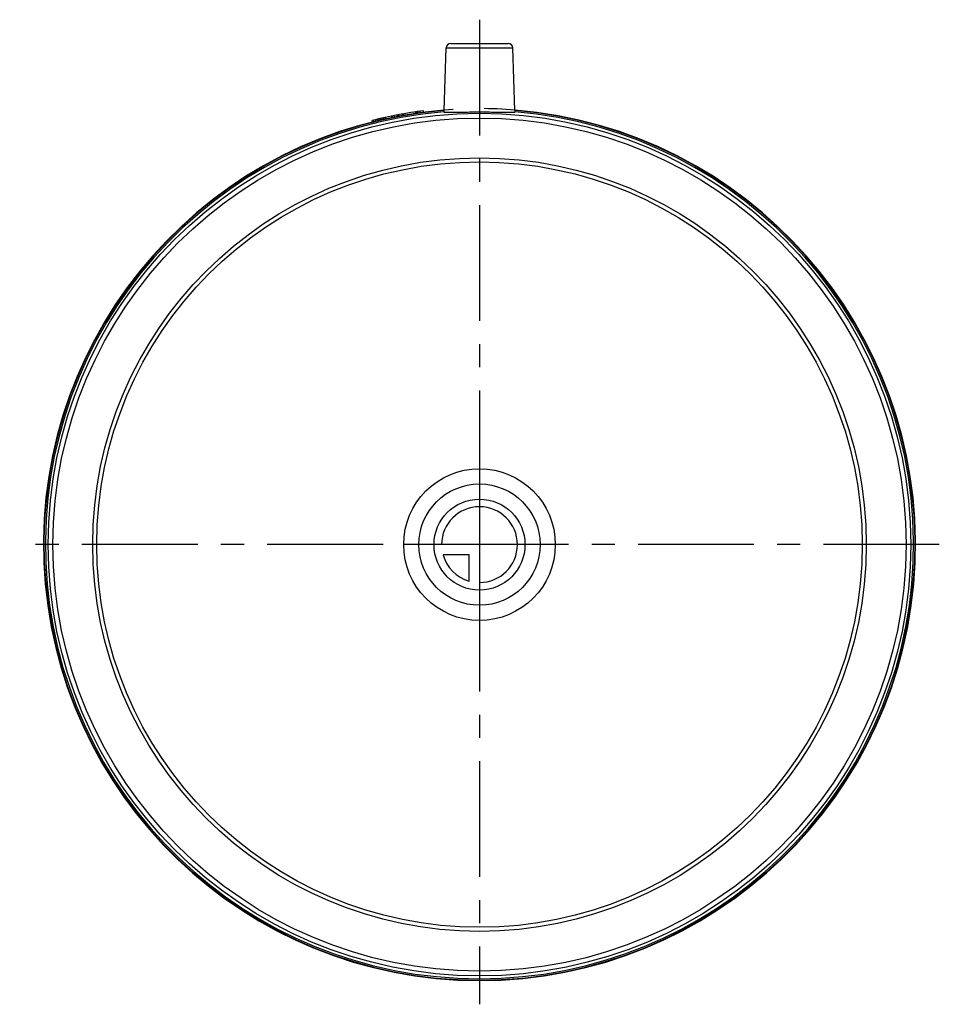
# Model space of a CAD drawing. Header units: millimetres. Extents: x 403 to 597, y 396 to 604.
import ezdxf

# ---------------------------------------------------------------- set-up
doc = ezdxf.new("R2010")
doc.units = ezdxf.units.MM
doc.header["$LTSCALE"] = 65.185185
doc.linetypes.add('CENTER', pattern=[0.6, 0.375, -0.075, 0.075, -0.075])
doc.linetypes.add('HIDDEN', pattern=[0.2, 0.1, -0.1])
for name, color, linetype in [('KONST.EL_MIT_GEO', 7, 'CONTINUOUS'), ('KURVEN', 7, 'CONTINUOUS'), ('L1', 7, 'CONTINUOUS')]:
    doc.layers.add(name, color=color, linetype=linetype)

msp = doc.modelspace()

# ---------------------------------------------------------------- linework, layer by layer
at = {"layer": 'KONST.EL_MIT_GEO', "color": 7, "linetype": 'Continuous'}
for p, q in [((493.97, 598.88), (506.03, 598.88)), ((492.51, 584.72), (492.97, 597.91)), ((492.97, 597.91), (507.03, 597.91)), ((507.49, 584.72), (507.03, 597.91)), ((487.09, 584.22), (487.06, 584.51)), ((488.25, 584.37), (488.21, 584.67)), ((477.42, 582.31), (477.38, 582.61)), ((477.71, 582.38), (477.67, 582.68))]:
    msp.add_line(p, q, dxfattribs=at)
at = {"layer": 'KONST.EL_MIT_GEO', "color": 8, "linetype": 'HIDDEN'}
for p, q in [((482.71, 583.48), (482.67, 583.78)), ((482.93, 583.53), (482.89, 583.82)), ((483.02, 583.54), (482.98, 583.84)), ((483.78, 583.68), (483.74, 583.98)), ((484.04, 583.73), (484, 584.03)), ((484.07, 583.74), (484.03, 584.03)), ((486.49, 584.13), (486.45, 584.43)), ((486.52, 584.13), (486.48, 584.43)), ((486.81, 584.17), (486.77, 584.47)), ((487.01, 584.2), (486.97, 584.5)), ((487.51, 584.27), (487.47, 584.57)), ((487.53, 584.28), (487.49, 584.57)), ((478.03, 582.47), (477.99, 582.77)), ((478.15, 582.49), (478.11, 582.79)), ((478.64, 582.61), (478.6, 582.91)), ((479.04, 582.71), (479, 583.01)), ((479.25, 582.75), (479.21, 583.05)), ((479.31, 582.77), (479.27, 583.07)), ((479.68, 582.85), (479.65, 583.15)), ((479.86, 582.89), (479.82, 583.19)), ((479.89, 582.9), (479.85, 583.2)), ((480.2, 582.97), (480.17, 583.27)), ((480.29, 582.99), (480.26, 583.29)), ((481.49, 583.24), (481.45, 583.54)), ((481.59, 583.26), (481.55, 583.56)), ((481.67, 583.28), (481.63, 583.58)), ((482.1, 583.36), (482.06, 583.66))]:
    msp.add_line(p, q, dxfattribs=at)
at = {"layer": 'KONST.EL_MIT_GEO', "color": 7, "linetype": 'Continuous'}
for radius in [91, 90, 81.6, 80.75]:
    msp.add_circle((500, 493.12), radius, dxfattribs=at)
for centre, radius, start, end in [((493.97, 597.88), 1, 89.9998, 178), ((506.03, 597.88), 1, 2, 90.0002), ((500, 493.12), 92, 94.6703, 85.3297), ((500, 493.12), 91.9, 94.6776, 85.3224), ((500, 493.12), 91.6, 94.6961, 85.3039), ((500, 493.12), 92.3, 97.3405, 104.1851)]:
    msp.add_arc(centre, radius, start, end, dxfattribs=at)
at = {"layer": 'KONST.EL_MIT_GEO', "color": 8, "linetype": 'HIDDEN'}
msp.add_arc((500, 493.12), 92, 85.3297, 94.6703, dxfattribs=at)
msp.add_open_spline([(492.5, 584.42), (492.49, 584.42), (492.5, 584.46), (492.5, 584.52), (492.5, 584.61), (492.5, 584.68), (492.51, 584.72)], degree=3, knots=[0, 0, 0, 0, 0.088432, 0.308294, 0.628259, 1, 1, 1, 1], dxfattribs=at)
at = {"layer": 'KONST.EL_MIT_GEO', "color": 7, "linetype": 'Continuous'}
for points, knots in [([(492.51, 584.72), (492.5, 584.67), (492.5, 584.61), (492.5, 584.54), (492.5, 584.53)], [0, 0, 0, 0, 0.775859, 1, 1, 1, 1]), ([(492.5, 584.53), (492.5, 584.52), (492.5, 584.48), (492.5, 584.45), (492.5, 584.42)], [0, 0, 0, 0, 0.348492, 1, 1, 1, 1]), ([(492.5, 584.42), (492.52, 584.4), (492.59, 584.39), (492.71, 584.37), (492.91, 584.35), (493.3, 584.34), (493.93, 584.34), (494.86, 584.35), (495.97, 584.37), (497.23, 584.39), (498.59, 584.41), (499.52, 584.41), (500, 584.41)], [0, 0, 0, 0, 0.008838, 0.026268, 0.052511, 0.087426, 0.181954, 0.306469, 0.456391, 0.626139, 0.809665, 1, 1, 1, 1]), ([(500, 584.41), (500.48, 584.41), (501.41, 584.41), (502.77, 584.39), (504.03, 584.37), (505.14, 584.35), (506.07, 584.34), (506.7, 584.34), (507.09, 584.35), (507.29, 584.37), (507.41, 584.39), (507.48, 584.4), (507.5, 584.42)], [0, 0, 0, 0, 0.190335, 0.373862, 0.54361, 0.693531, 0.818047, 0.912574, 0.947489, 0.973732, 0.991163, 1, 1, 1, 1]), ([(507.5, 584.42), (507.51, 584.42), (507.5, 584.46), (507.5, 584.52), (507.5, 584.61), (507.5, 584.68), (507.49, 584.72)], [0, 0, 0, 0, 0.088432, 0.308294, 0.628259, 1, 1, 1, 1])]:
    msp.add_open_spline(points, degree=3, knots=knots, dxfattribs=at)
at = {"layer": 'KURVEN', "color": 40, "linetype": 'Continuous'}
for p, q in [((500, 509.12), (500, 477.12)), ((516, 493.12), (484, 493.12)), ((497.8, 490.93), (492.31, 490.93)), ((497.8, 485.43), (497.8, 490.93))]:
    msp.add_line(p, q, dxfattribs=at)
for radius in [16, 12.8, 9.6]:
    msp.add_circle((500, 493.12), radius, dxfattribs=at)
for start, end in [(270, 180), (195.962, 254.038)]:
    msp.add_arc((500, 493.12), 8, start, end, dxfattribs=at)
at = {"layer": 'L1', "color": 2, "linetype": 'CENTER'}
for p, q in [((500, 603.88), (500, 396.12)), ((597.01, 493.12), (402.99, 493.12))]:
    msp.add_line(p, q, dxfattribs=at)

doc.saveas('drawing.dxf')
